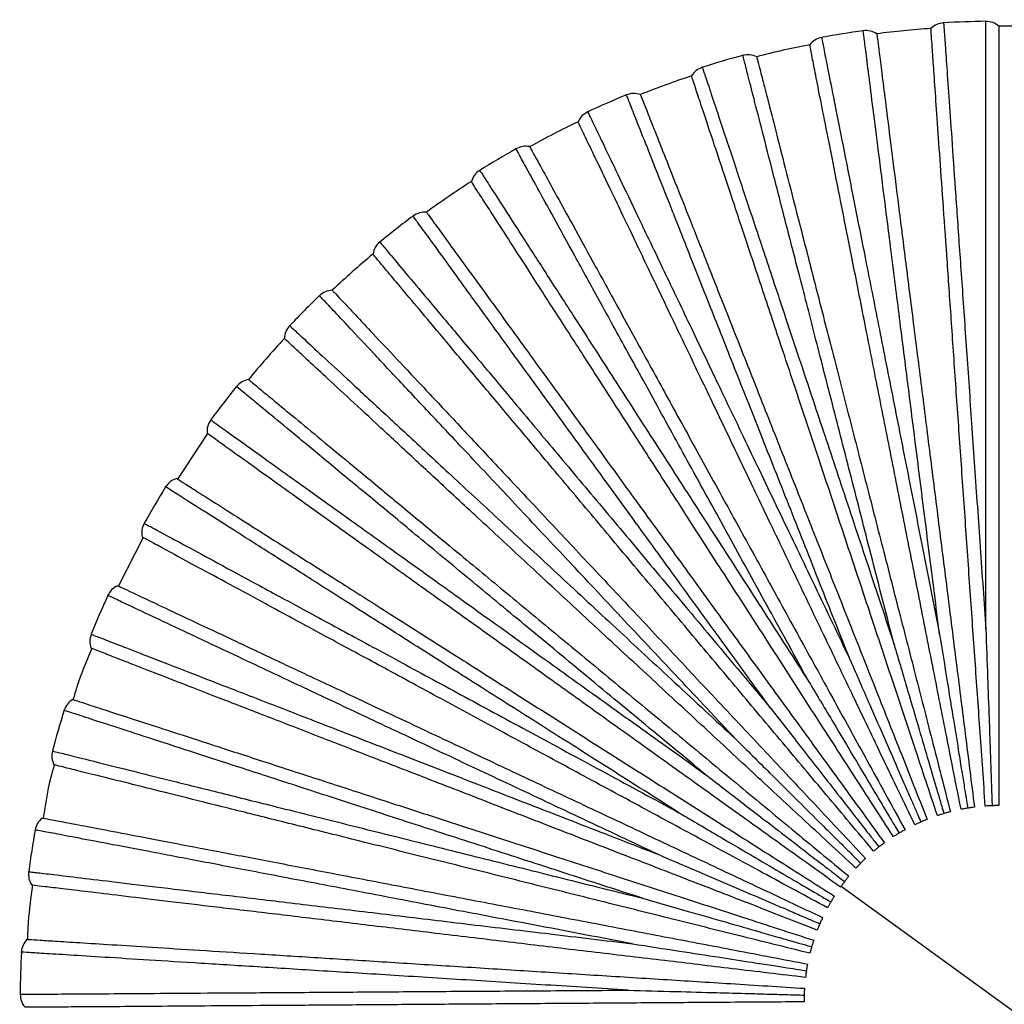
# Paper-space layout '_Frontal' of a CAD drawing. Header units: millimetres. Extents: x -208 to 209, y -225 to 657.
# Tile 11 of 15: x -208 to -107, y 62 to 163. Entities that reach past the tile are written whole.
import ezdxf

# ---------------------------------------------------------------- set-up
doc = ezdxf.new("R2010")
doc.units = ezdxf.units.MM

psp = doc.layouts.new('_Frontal')

# ---------------------------------------------------------------- linework, layer by layer
at = {"color": 7, "linetype": 'Continuous', "lineweight": 25}
for p, q in [((-188.62, 120.35), (-191.67, 115.67)), ((-195.22, 109.67), (-197.76, 104.7)), ((-123.52, 73.91), (-91.16, 50.4))]:
    psp.add_line(p, q, dxfattribs=at)
for radius, start, end in [(100, 93.9993, 97.2004), (100.5, 90.7634, 93.237), (100, 86.7995, 90.0002), (100.5, 97.9637, 100.4369), (100, 101.1992, 104.4006), (100.5, 105.1639, 107.6367), (100, 108.3993, 111.6007), (100.5, 112.3641, 114.8363), (100, 115.5994, 118.8008), (100.5, 119.5643, 122.0361), (100, 122.7996, 126.0007), (100.5, 126.7644, 129.2358), (100, 129.9998, 133.2005), (100.5, 133.9644, 136.4356), (100, 137.2, 140.4001), (100.5, 141.1643, 143.6356), (100.5, 148.364, 150.8357), (100.5, 155.5638, 158.0358), (100.5, 162.7634, 165.236), (100.5, 169.9632, 172.4363), (100.5, 177.163, 179.6365)]:
    psp.add_arc((-107.34, 62.16), radius, start, end, dxfattribs=at)
for points, knots in [([(-108.67, 100.22), (-108.67, 103.06), (-108.68, 108.73), (-108.68, 116.95), (-108.68, 124.8), (-108.68, 132.15), (-108.68, 138.9), (-108.68, 144.96), (-108.68, 150.24), (-108.68, 154.68), (-108.68, 158.18), (-108.68, 160.76), (-108.68, 162.22), (-108.68, 162.82), (-108.68, 162.65), (-108.68, 162.65)], [0, 0, 0, 0, 0.0830931, 0.1661075, 0.249783, 0.3327881, 0.4158953, 0.4995418, 0.5824873, 0.6657176, 0.7492813, 0.8321946, 0.9155823, 0.9995321, 1, 1, 1, 1]), ([(-113.43, 99.75), (-113.79, 102.57), (-114.5, 108.2), (-115.53, 116.35), (-116.52, 124.14), (-117.44, 131.43), (-118.29, 138.13), (-119.05, 144.14), (-119.71, 149.38), (-120.27, 153.78), (-120.71, 157.26), (-121.03, 159.82), (-121.21, 161.26), (-121.29, 161.86), (-121.27, 161.69), (-121.27, 161.68)], [0, 0, 0, 0, 0.083093, 0.166108, 0.249783, 0.332788, 0.415895, 0.499542, 0.582487, 0.665718, 0.749281, 0.832195, 0.915582, 0.999532, 1, 1, 1, 1]), ([(-108.74, 82.11), (-108.91, 84.63), (-109.25, 89.46), (-109.76, 96.7), (-110.26, 103.81), (-110.76, 111), (-111.26, 118.15), (-111.75, 125.11), (-112.21, 131.77), (-112.64, 137.97), (-113.04, 143.61), (-113.39, 148.57), (-113.68, 152.79), (-113.92, 156.22), (-114.1, 158.83), (-114.23, 160.63), (-114.31, 161.72), (-114.31, 161.85), (-114.32, 161.91)], [0, 0, 0, 0, 0.0624561, 0.1198284, 0.1792427, 0.2405016, 0.3033566, 0.3675111, 0.4326265, 0.4983314, 0.5642338, 0.6299342, 0.6950407, 0.7591822, 0.8220206, 0.8832598, 0.9426519, 1, 1, 1, 1]), ([(-113.02, 162.49), (-113.01, 162.4), (-113, 162.2), (-112.88, 160.6), (-112.71, 158.07), (-112.46, 154.56), (-112.15, 150.15), (-111.79, 144.88), (-111.36, 138.84), (-110.89, 132.11), (-110.38, 124.78), (-109.84, 116.95), (-109.27, 108.75), (-108.87, 103.06), (-108.67, 100.22)], [0, 0, 0, 0, 0.0834447, 0.1670064, 0.2507083, 0.3336692, 0.4168604, 0.5004543, 0.5833742, 0.6667087, 0.7501813, 0.8330888, 0.9165781, 1, 1, 1, 1]), ([(-107.34, 162.16), (-107.34, 162.09), (-107.34, 161.96), (-107.34, 160.87), (-107.34, 159.07), (-107.34, 156.45), (-107.34, 153.02), (-107.34, 148.78), (-107.34, 143.81), (-107.34, 138.16), (-107.34, 131.94), (-107.34, 125.27), (-107.34, 118.29), (-107.34, 111.12), (-107.34, 103.92), (-107.34, 96.78), (-107.34, 89.53), (-107.34, 84.68), (-107.34, 82.16)], [0, 0, 0, 0, 0.057348, 0.11674, 0.177979, 0.240818, 0.304959, 0.370066, 0.435766, 0.501669, 0.567374, 0.632489, 0.696643, 0.759498, 0.820757, 0.880172, 0.937544, 1, 1, 1, 1]), ([(-125.55, 160.99), (-125.53, 160.9), (-125.49, 160.7), (-125.18, 159.13), (-124.69, 156.64), (-124, 153.19), (-123.14, 148.85), (-122.12, 143.67), (-120.94, 137.73), (-119.63, 131.11), (-118.21, 123.9), (-116.68, 116.2), (-115.09, 108.14), (-113.98, 102.55), (-113.43, 99.75)], [0, 0, 0, 0, 0.083445, 0.167006, 0.250708, 0.333669, 0.41686, 0.500454, 0.583374, 0.666709, 0.750181, 0.833089, 0.916578, 1, 1, 1, 1]), ([(-119.88, 161.37), (-119.87, 161.3), (-119.85, 161.17), (-119.72, 160.1), (-119.49, 158.31), (-119.16, 155.7), (-118.73, 152.3), (-118.2, 148.1), (-117.58, 143.16), (-116.87, 137.56), (-116.09, 131.39), (-115.25, 124.77), (-114.38, 117.84), (-113.48, 110.74), (-112.58, 103.59), (-111.68, 96.51), (-110.77, 89.31), (-110.17, 84.51), (-109.85, 82)], [0, 0, 0, 0, 0.057348, 0.11674, 0.177979, 0.240818, 0.304959, 0.370066, 0.435766, 0.501669, 0.567374, 0.632489, 0.696643, 0.759498, 0.820757, 0.880172, 0.937544, 1, 1, 1, 1]), ([(-111.23, 81.78), (-111.72, 84.25), (-112.66, 89.01), (-114.07, 96.12), (-115.45, 103.12), (-116.85, 110.19), (-118.25, 117.22), (-119.6, 124.07), (-120.9, 130.61), (-122.1, 136.71), (-123.2, 142.25), (-124.17, 147.13), (-124.99, 151.28), (-125.66, 154.65), (-126.17, 157.22), (-126.52, 158.99), (-126.73, 160.06), (-126.75, 160.19), (-126.77, 160.25)], [0, 0, 0, 0, 0.062456, 0.119828, 0.179243, 0.240502, 0.303357, 0.367511, 0.432626, 0.498331, 0.564234, 0.629934, 0.695041, 0.759182, 0.822021, 0.88326, 0.942652, 1, 1, 1, 1]), ([(-118.1, 98.69), (-118.8, 101.44), (-120.22, 106.94), (-122.26, 114.9), (-124.21, 122.5), (-126.04, 129.62), (-127.72, 136.16), (-129.23, 142.03), (-130.55, 147.14), (-131.65, 151.44), (-132.52, 154.83), (-133.16, 157.33), (-133.52, 158.74), (-133.67, 159.32), (-133.63, 159.16), (-133.63, 159.16)], [0, 0, 0, 0, 0.083093, 0.166108, 0.249783, 0.332788, 0.415895, 0.499542, 0.582487, 0.665718, 0.749281, 0.832195, 0.915582, 0.999532, 1, 1, 1, 1]), ([(-132.21, 159.02), (-132.2, 158.95), (-132.16, 158.83), (-131.89, 157.77), (-131.44, 156.03), (-130.79, 153.49), (-129.94, 150.16), (-128.89, 146.06), (-127.65, 141.24), (-126.24, 135.77), (-124.7, 129.74), (-123.04, 123.29), (-121.3, 116.52), (-119.52, 109.59), (-117.73, 102.6), (-115.95, 95.69), (-114.15, 88.67), (-112.94, 83.97), (-112.32, 81.53)], [0, 0, 0, 0, 0.057348, 0.11674, 0.177979, 0.240818, 0.304959, 0.370066, 0.435766, 0.501669, 0.567374, 0.632489, 0.696643, 0.759498, 0.820757, 0.880172, 0.937544, 1, 1, 1, 1]), ([(-137.79, 157.93), (-137.76, 157.84), (-137.7, 157.65), (-137.19, 156.13), (-136.39, 153.72), (-135.28, 150.38), (-133.89, 146.19), (-132.22, 141.18), (-130.31, 135.43), (-128.18, 129.03), (-125.86, 122.06), (-123.38, 114.61), (-120.79, 106.81), (-118.99, 101.4), (-118.1, 98.69)], [0, 0, 0, 0, 0.083445, 0.167006, 0.250708, 0.333669, 0.41686, 0.500454, 0.583374, 0.666709, 0.750181, 0.833089, 0.916578, 1, 1, 1, 1]), ([(-113.66, 81.13), (-114.45, 83.53), (-115.98, 88.13), (-118.27, 95.01), (-120.52, 101.78), (-122.8, 108.62), (-125.06, 115.42), (-127.26, 122.04), (-129.37, 128.37), (-131.33, 134.27), (-133.12, 139.63), (-134.69, 144.36), (-136.02, 148.37), (-137.11, 151.63), (-137.93, 154.12), (-138.5, 155.83), (-138.85, 156.86), (-138.89, 156.98), (-138.91, 157.04)], [0, 0, 0, 0, 0.0624561, 0.1198284, 0.1792427, 0.2405016, 0.3033566, 0.3675111, 0.4326265, 0.4983314, 0.5642338, 0.6299342, 0.6950407, 0.7591822, 0.8220206, 0.8832598, 0.9426519, 1, 1, 1, 1]), ([(-122.59, 97.06), (-123.64, 99.7), (-125.73, 104.97), (-128.75, 112.61), (-131.64, 119.91), (-134.35, 126.74), (-136.84, 133.02), (-139.07, 138.65), (-141.01, 143.56), (-142.65, 147.69), (-143.94, 150.95), (-144.89, 153.34), (-145.42, 154.7), (-145.65, 155.26), (-145.58, 155.1), (-145.58, 155.1)], [0, 0, 0, 0, 0.083093, 0.166108, 0.249783, 0.332788, 0.415895, 0.499542, 0.582487, 0.665718, 0.749281, 0.832195, 0.915582, 0.999532, 1, 1, 1, 1]), ([(-144.16, 155.13), (-144.13, 155.07), (-144.08, 154.95), (-143.68, 153.94), (-143.02, 152.26), (-142.05, 149.83), (-140.79, 146.63), (-139.23, 142.7), (-137.4, 138.07), (-135.32, 132.82), (-133.03, 127.04), (-130.58, 120.84), (-128.01, 114.34), (-125.37, 107.69), (-122.72, 100.98), (-120.09, 94.35), (-117.42, 87.61), (-115.64, 83.1), (-114.71, 80.75)], [0, 0, 0, 0, 0.057348, 0.11674, 0.177979, 0.240818, 0.304959, 0.370066, 0.435766, 0.501669, 0.567374, 0.632489, 0.696643, 0.759498, 0.820757, 0.880172, 0.937544, 1, 1, 1, 1]), ([(-149.55, 153.36), (-149.51, 153.27), (-149.43, 153.09), (-148.73, 151.64), (-147.64, 149.36), (-146.12, 146.19), (-144.21, 142.2), (-141.93, 137.44), (-139.31, 131.97), (-136.4, 125.89), (-133.22, 119.26), (-129.83, 112.18), (-126.28, 104.77), (-123.82, 99.63), (-122.59, 97.06)], [0, 0, 0, 0, 0.083445, 0.167006, 0.250708, 0.333669, 0.41686, 0.500454, 0.583374, 0.666709, 0.750181, 0.833089, 0.916578, 1, 1, 1, 1]), ([(-115.98, 80.19), (-117.08, 82.47), (-119.17, 86.84), (-122.3, 93.38), (-125.39, 99.82), (-128.5, 106.32), (-131.6, 112.78), (-134.61, 119.07), (-137.49, 125.09), (-140.18, 130.69), (-142.62, 135.79), (-144.77, 140.28), (-146.6, 144.1), (-148.08, 147.19), (-149.22, 149.56), (-150, 151.18), (-150.47, 152.16), (-150.52, 152.28), (-150.55, 152.34)], [0, 0, 0, 0, 0.0624561, 0.1198284, 0.1792427, 0.2405016, 0.3033566, 0.3675111, 0.4326265, 0.4983314, 0.5642338, 0.6299342, 0.6950407, 0.7591822, 0.8220206, 0.8832598, 0.9426519, 1, 1, 1, 1]), ([(-126.85, 94.87), (-128.21, 97.36), (-130.95, 102.33), (-134.91, 109.53), (-138.69, 116.41), (-142.23, 122.85), (-145.49, 128.76), (-148.41, 134.07), (-150.95, 138.7), (-153.09, 142.59), (-154.78, 145.66), (-156.02, 147.92), (-156.72, 149.19), (-157.01, 149.72), (-156.93, 149.57), (-156.93, 149.57)], [0, 0, 0, 0, 0.0830931, 0.1661075, 0.249783, 0.3327881, 0.4158953, 0.4995418, 0.5824873, 0.6657176, 0.7492813, 0.8321946, 0.9155823, 0.9995321, 1, 1, 1, 1]), ([(-155.52, 149.79), (-155.49, 149.73), (-155.42, 149.62), (-154.9, 148.66), (-154.03, 147.08), (-152.77, 144.78), (-151.11, 141.78), (-149.08, 138.07), (-146.68, 133.71), (-143.96, 128.75), (-140.96, 123.3), (-137.75, 117.46), (-134.38, 111.34), (-130.93, 105.07), (-127.46, 98.75), (-124.02, 92.5), (-120.53, 86.14), (-118.19, 81.9), (-116.98, 79.68)], [0, 0, 0, 0, 0.057348, 0.11674, 0.177979, 0.240818, 0.304959, 0.370066, 0.435766, 0.501669, 0.567374, 0.632489, 0.696643, 0.759498, 0.820757, 0.880172, 0.937544, 1, 1, 1, 1]), ([(-160.65, 147.35), (-160.6, 147.27), (-160.49, 147.1), (-159.62, 145.75), (-158.25, 143.62), (-156.34, 140.66), (-153.95, 136.95), (-151.09, 132.51), (-147.81, 127.42), (-144.15, 121.74), (-140.18, 115.57), (-135.92, 108.97), (-131.47, 102.06), (-128.39, 97.27), (-126.85, 94.87)], [0, 0, 0, 0, 0.083445, 0.167006, 0.250708, 0.333669, 0.41686, 0.500454, 0.583374, 0.666709, 0.750181, 0.833089, 0.916578, 1, 1, 1, 1]), ([(-118.18, 78.97), (-119.55, 81.09), (-122.17, 85.16), (-126.1, 91.26), (-129.96, 97.26), (-133.87, 103.32), (-137.75, 109.34), (-141.53, 115.21), (-145.14, 120.81), (-148.51, 126.04), (-151.57, 130.79), (-154.27, 134.97), (-156.56, 138.53), (-158.42, 141.41), (-159.84, 143.62), (-160.82, 145.14), (-161.41, 146.05), (-161.48, 146.16), (-161.51, 146.21)], [0, 0, 0, 0, 0.062456, 0.119828, 0.179243, 0.240502, 0.303357, 0.367511, 0.432626, 0.498331, 0.564234, 0.629934, 0.695041, 0.759182, 0.822021, 0.88326, 0.942652, 1, 1, 1, 1]), ([(-130.79, 92.17), (-132.46, 94.46), (-135.8, 99.05), (-140.63, 105.7), (-145.24, 112.05), (-149.56, 117.99), (-153.53, 123.46), (-157.1, 128.36), (-160.2, 132.63), (-162.81, 136.22), (-164.87, 139.06), (-166.38, 141.14), (-167.24, 142.32), (-167.6, 142.81), (-167.49, 142.67), (-167.49, 142.67)], [0, 0, 0, 0, 0.083093, 0.166108, 0.249783, 0.332788, 0.415895, 0.499542, 0.582487, 0.665718, 0.749281, 0.832195, 0.915582, 0.999532, 1, 1, 1, 1]), ([(-166.12, 143.06), (-166.08, 143.01), (-166.01, 142.9), (-165.37, 142.02), (-164.31, 140.56), (-162.77, 138.44), (-160.75, 135.66), (-158.26, 132.24), (-155.33, 128.21), (-152.01, 123.64), (-148.36, 118.61), (-144.44, 113.21), (-140.33, 107.57), (-136.13, 101.77), (-131.89, 95.94), (-127.69, 90.17), (-123.43, 84.3), (-120.58, 80.38), (-119.1, 78.34)], [0, 0, 0, 0, 0.057348, 0.11674, 0.177979, 0.240818, 0.304959, 0.370066, 0.435766, 0.501669, 0.567374, 0.632489, 0.696643, 0.759498, 0.820757, 0.880172, 0.937544, 1, 1, 1, 1]), ([(-170.91, 140), (-170.85, 139.92), (-170.72, 139.77), (-169.69, 138.54), (-168.06, 136.6), (-165.8, 133.9), (-162.96, 130.52), (-159.56, 126.47), (-155.67, 121.83), (-151.33, 116.66), (-146.61, 111.03), (-141.57, 105.02), (-136.28, 98.72), (-132.62, 94.35), (-130.79, 92.17)], [0, 0, 0, 0, 0.083445, 0.167006, 0.250708, 0.333669, 0.41686, 0.500454, 0.583374, 0.666709, 0.750181, 0.833089, 0.916578, 1, 1, 1, 1]), ([(-120.2, 77.48), (-121.82, 79.41), (-124.94, 83.12), (-129.6, 88.68), (-134.19, 94.15), (-138.82, 99.67), (-143.42, 105.15), (-147.91, 110.5), (-152.2, 115.61), (-156.19, 120.37), (-159.83, 124.7), (-163.03, 128.52), (-165.75, 131.76), (-167.95, 134.39), (-169.64, 136.4), (-170.8, 137.78), (-171.5, 138.61), (-171.58, 138.71), (-171.62, 138.76)], [0, 0, 0, 0, 0.062456, 0.119828, 0.179243, 0.240502, 0.303357, 0.367511, 0.432626, 0.498331, 0.564234, 0.629934, 0.695041, 0.759182, 0.822021, 0.88326, 0.942652, 1, 1, 1, 1]), ([(-134.37, 88.99), (-136.31, 91.06), (-140.2, 95.2), (-145.83, 101.19), (-151.2, 106.91), (-156.23, 112.26), (-160.85, 117.19), (-165, 121.6), (-168.62, 125.45), (-171.65, 128.68), (-174.05, 131.24), (-175.82, 133.12), (-176.81, 134.18), (-177.23, 134.62), (-177.11, 134.49), (-177.11, 134.49)], [0, 0, 0, 0, 0.083093, 0.166108, 0.249783, 0.332788, 0.415895, 0.499542, 0.582487, 0.665718, 0.749281, 0.832195, 0.915582, 0.999532, 1, 1, 1, 1]), ([(-175.8, 135.05), (-175.75, 135.01), (-175.66, 134.91), (-174.92, 134.12), (-173.68, 132.8), (-171.89, 130.89), (-169.54, 128.39), (-166.64, 125.31), (-163.24, 121.68), (-159.37, 117.56), (-155.11, 113.02), (-150.55, 108.16), (-145.77, 103.07), (-140.86, 97.85), (-135.93, 92.6), (-131.04, 87.4), (-126.08, 82.11), (-122.76, 78.58), (-121.03, 76.74)], [0, 0, 0, 0, 0.057348, 0.11674, 0.177979, 0.240818, 0.304959, 0.370066, 0.435766, 0.501669, 0.567374, 0.632489, 0.696643, 0.759498, 0.820757, 0.880172, 0.937544, 1, 1, 1, 1]), ([(-180.16, 131.42), (-180.09, 131.35), (-179.95, 131.22), (-178.77, 130.12), (-176.91, 128.4), (-174.33, 126.01), (-171.08, 123.01), (-167.21, 119.42), (-162.77, 115.3), (-157.82, 110.72), (-152.43, 105.73), (-146.67, 100.39), (-140.64, 94.8), (-136.46, 90.93), (-134.37, 88.99)], [0, 0, 0, 0, 0.0834447, 0.1670064, 0.2507083, 0.3336692, 0.4168604, 0.5004543, 0.5833742, 0.6667087, 0.7501813, 0.8330888, 0.9165781, 1, 1, 1, 1]), ([(-122.02, 75.75), (-123.87, 77.46), (-127.43, 80.75), (-132.75, 85.68), (-137.98, 90.53), (-143.27, 95.43), (-148.53, 100.29), (-153.65, 105.04), (-158.54, 109.57), (-163.11, 113.79), (-167.25, 117.63), (-170.9, 121.02), (-174.01, 123.89), (-176.53, 126.22), (-178.45, 128), (-179.77, 129.23), (-180.57, 129.97), (-180.67, 130.06), (-180.72, 130.1)], [0, 0, 0, 0, 0.062456, 0.119828, 0.179243, 0.240502, 0.303357, 0.367511, 0.432626, 0.498331, 0.564234, 0.629934, 0.695041, 0.759182, 0.822021, 0.88326, 0.942652, 1, 1, 1, 1]), ([(-184.39, 125.9), (-184.34, 125.86), (-184.24, 125.77), (-183.41, 125.08), (-182.02, 123.93), (-180, 122.26), (-177.35, 120.07), (-174.09, 117.38), (-170.25, 114.2), (-165.9, 110.6), (-161.11, 106.64), (-155.97, 102.39), (-150.59, 97.93), (-145.07, 93.37), (-139.52, 88.78), (-134.02, 84.23), (-128.43, 79.6), (-124.7, 76.52), (-122.75, 74.91)], [0, 0, 0, 0, 0.057348, 0.11674, 0.177979, 0.240818, 0.304959, 0.370066, 0.435766, 0.501669, 0.567374, 0.632489, 0.696643, 0.759498, 0.820757, 0.880172, 0.937544, 1, 1, 1, 1]), ([(-137.52, 85.4), (-139.71, 87.2), (-144.08, 90.82), (-150.41, 96.06), (-156.46, 101.06), (-162.12, 105.74), (-167.33, 110.05), (-172, 113.91), (-176.07, 117.27), (-179.48, 120.1), (-182.19, 122.33), (-184.17, 123.98), (-185.29, 124.9), (-185.76, 125.29), (-185.63, 125.18), (-185.62, 125.18)], [0, 0, 0, 0, 0.083093, 0.166108, 0.249783, 0.332788, 0.415895, 0.499542, 0.582487, 0.665718, 0.749281, 0.832195, 0.915582, 0.999532, 1, 1, 1, 1]), ([(-188.27, 121.74), (-188.19, 121.69), (-188.03, 121.57), (-186.72, 120.64), (-184.66, 119.16), (-181.8, 117.11), (-178.21, 114.54), (-173.92, 111.47), (-168.99, 107.94), (-163.5, 104.01), (-157.53, 99.73), (-151.15, 95.16), (-144.47, 90.37), (-139.83, 87.05), (-137.52, 85.4)], [0, 0, 0, 0, 0.0834447, 0.1670064, 0.2507083, 0.3336692, 0.4168604, 0.5004543, 0.5833742, 0.6667087, 0.7501813, 0.8330888, 0.9165781, 1, 1, 1, 1]), ([(-123.61, 73.8), (-125.66, 75.27), (-129.6, 78.09), (-135.5, 82.31), (-141.3, 86.47), (-147.16, 90.66), (-152.98, 94.83), (-158.66, 98.9), (-164.08, 102.78), (-169.14, 106.4), (-173.73, 109.69), (-177.78, 112.58), (-181.22, 115.05), (-184.01, 117.05), (-186.14, 118.57), (-187.61, 119.62), (-188.49, 120.26), (-188.6, 120.33), (-188.65, 120.37)], [0, 0, 0, 0, 0.0624561, 0.1198284, 0.1792427, 0.2405016, 0.3033566, 0.3675111, 0.4326265, 0.4983314, 0.5642338, 0.6299342, 0.6950407, 0.7591822, 0.8220206, 0.8832598, 0.9426519, 1, 1, 1, 1]), ([(-191.78, 115.74), (-191.72, 115.71), (-191.61, 115.63), (-190.69, 115.05), (-189.17, 114.09), (-186.96, 112.68), (-184.06, 110.84), (-180.49, 108.57), (-176.28, 105.91), (-171.51, 102.88), (-166.26, 99.55), (-160.63, 95.97), (-154.73, 92.23), (-148.69, 88.39), (-142.6, 84.53), (-136.58, 80.71), (-130.45, 76.82), (-126.36, 74.23), (-124.23, 72.87)], [0, 0, 0, 0, 0.0573481, 0.1167402, 0.1779794, 0.2408178, 0.3049593, 0.3700658, 0.4357662, 0.5016686, 0.5673735, 0.6324889, 0.6966434, 0.7594984, 0.8207573, 0.8801716, 0.9375439, 1, 1, 1, 1]), ([(-140.19, 81.43), (-142.59, 82.95), (-147.38, 85.99), (-154.32, 90.39), (-160.95, 94.59), (-167.15, 98.53), (-172.86, 102.15), (-177.97, 105.4), (-182.43, 108.23), (-186.18, 110.6), (-189.14, 112.48), (-191.31, 113.86), (-192.54, 114.64), (-193.05, 114.96), (-192.91, 114.87), (-192.91, 114.87)], [0, 0, 0, 0, 0.0830931, 0.1661075, 0.249783, 0.3327881, 0.4158953, 0.4995418, 0.5824873, 0.6657176, 0.7492813, 0.8321946, 0.9155823, 0.9995321, 1, 1, 1, 1]), ([(-195.1, 111.13), (-195.01, 111.08), (-194.84, 110.99), (-193.43, 110.23), (-191.2, 109.02), (-188.1, 107.35), (-184.21, 105.24), (-179.57, 102.73), (-174.24, 99.85), (-168.31, 96.64), (-161.84, 93.14), (-154.94, 89.41), (-147.71, 85.5), (-142.7, 82.79), (-140.19, 81.43)], [0, 0, 0, 0, 0.083445, 0.167006, 0.250708, 0.333669, 0.41686, 0.500454, 0.583374, 0.666709, 0.750181, 0.833089, 0.916578, 1, 1, 1, 1]), ([(-124.94, 71.67), (-127.16, 72.87), (-131.42, 75.18), (-137.8, 78.63), (-144.08, 82.02), (-150.42, 85.45), (-156.72, 88.85), (-162.86, 92.17), (-168.72, 95.35), (-174.19, 98.3), (-179.17, 100.99), (-183.54, 103.36), (-187.27, 105.37), (-190.29, 107), (-192.59, 108.25), (-194.18, 109.11), (-195.14, 109.63), (-195.25, 109.69), (-195.31, 109.72)], [0, 0, 0, 0, 0.062456, 0.119828, 0.179243, 0.240502, 0.303357, 0.367511, 0.432626, 0.498331, 0.564234, 0.629934, 0.695041, 0.759182, 0.822021, 0.88326, 0.942652, 1, 1, 1, 1]), ([(-197.83, 104.73), (-197.77, 104.71), (-197.65, 104.65), (-196.67, 104.19), (-195.03, 103.42), (-192.66, 102.3), (-189.55, 100.84), (-185.73, 99.04), (-181.22, 96.92), (-176.11, 94.52), (-170.48, 91.87), (-164.45, 89.03), (-158.13, 86.06), (-151.65, 83.01), (-145.13, 79.94), (-138.67, 76.9), (-132.11, 73.81), (-127.72, 71.75), (-125.44, 70.67)], [0, 0, 0, 0, 0.057348, 0.11674, 0.177979, 0.240818, 0.304959, 0.370066, 0.435766, 0.501669, 0.567374, 0.632489, 0.696643, 0.759498, 0.820757, 0.880172, 0.937544, 1, 1, 1, 1]), ([(-142.35, 77.16), (-144.92, 78.37), (-150.05, 80.78), (-157.49, 84.28), (-164.59, 87.62), (-171.24, 90.75), (-177.35, 93.62), (-182.84, 96.2), (-187.62, 98.45), (-191.63, 100.34), (-194.8, 101.83), (-197.13, 102.93), (-198.45, 103.55), (-199, 103.81), (-198.84, 103.73), (-198.84, 103.73)], [0, 0, 0, 0, 0.0830931, 0.1661075, 0.249783, 0.3327881, 0.4158953, 0.4995418, 0.5824873, 0.6657176, 0.7492813, 0.8321946, 0.9155823, 0.9995321, 1, 1, 1, 1]), ([(-108.67, 100.22), (-108.62, 98.59), (-108.51, 95.57), (-108.36, 91.41), (-108.25, 88.22), (-108.17, 85.88), (-108.11, 84.27), (-108.07, 83.07), (-108.05, 82.41), (-108.04, 82.14)], [0, 0, 0, 0, 0.272344, 0.503116, 0.689511, 0.801165, 0.890131, 0.956409, 1, 1, 1, 1]), ([(-200.55, 99.74), (-200.45, 99.71), (-200.27, 99.64), (-198.77, 99.06), (-196.41, 98.14), (-193.13, 96.87), (-189.01, 95.27), (-184.09, 93.36), (-178.44, 91.17), (-172.15, 88.73), (-165.3, 86.07), (-157.98, 83.23), (-150.32, 80.26), (-145.01, 78.19), (-142.35, 77.16)], [0, 0, 0, 0, 0.083445, 0.167006, 0.250708, 0.333669, 0.41686, 0.500454, 0.583374, 0.666709, 0.750181, 0.833089, 0.916578, 1, 1, 1, 1]), ([(-113.43, 99.75), (-113.17, 98.14), (-112.69, 95.16), (-112.02, 91.05), (-111.51, 87.9), (-111.14, 85.59), (-110.88, 84), (-110.69, 82.81), (-110.58, 82.16), (-110.54, 81.9)], [0, 0, 0, 0, 0.272344, 0.503117, 0.689512, 0.801166, 0.890131, 0.95641, 1, 1, 1, 1]), ([(-200.47, 98.28), (-201.03, 96.99), (-201.78, 95.28), (-202.28, 93.48), (-202.4, 93.04)], [0, 0, 0, 0, 0.754735, 1, 1, 1, 1]), ([(-125.99, 69.39), (-128.34, 70.3), (-132.86, 72.06), (-139.62, 74.68), (-146.28, 77.26), (-153, 79.86), (-159.67, 82.45), (-166.18, 84.98), (-172.4, 87.39), (-178.2, 89.64), (-183.47, 91.68), (-188.11, 93.48), (-192.05, 95.01), (-195.25, 96.25), (-197.7, 97.2), (-199.38, 97.86), (-200.39, 98.25), (-200.52, 98.3), (-200.58, 98.32)], [0, 0, 0, 0, 0.062456, 0.119828, 0.179243, 0.240502, 0.303357, 0.367511, 0.432626, 0.498331, 0.564234, 0.629934, 0.695041, 0.759182, 0.822021, 0.88326, 0.942652, 1, 1, 1, 1]), ([(-118.1, 98.69), (-117.64, 97.13), (-116.78, 94.23), (-115.61, 90.24), (-114.71, 87.17), (-114.05, 84.93), (-113.59, 83.38), (-113.25, 82.23), (-113.06, 81.6), (-112.99, 81.34)], [0, 0, 0, 0, 0.272344, 0.503117, 0.689512, 0.801166, 0.890132, 0.95641, 1, 1, 1, 1]), ([(-122.59, 97.06), (-121.94, 95.56), (-120.73, 92.8), (-119.06, 88.98), (-117.78, 86.05), (-116.85, 83.91), (-116.2, 82.43), (-115.72, 81.33), (-115.46, 80.73), (-115.35, 80.48)], [0, 0, 0, 0, 0.272344, 0.503116, 0.689511, 0.801165, 0.890131, 0.956409, 1, 1, 1, 1]), ([(-126.85, 94.87), (-126.01, 93.47), (-124.46, 90.88), (-122.33, 87.3), (-120.7, 84.56), (-119.5, 82.55), (-118.67, 81.16), (-118.06, 80.13), (-117.72, 79.56), (-117.58, 79.34)], [0, 0, 0, 0, 0.272344, 0.503116, 0.689512, 0.801165, 0.890131, 0.956409, 1, 1, 1, 1]), ([(-202.45, 93.06), (-202.39, 93.04), (-202.26, 93), (-201.23, 92.66), (-199.51, 92.1), (-197.02, 91.29), (-193.75, 90.23), (-189.73, 88.93), (-185, 87.39), (-179.62, 85.64), (-173.71, 83.72), (-167.36, 81.66), (-160.72, 79.5), (-153.91, 77.29), (-147.06, 75.06), (-140.27, 72.86), (-133.37, 70.62), (-128.77, 69.12), (-126.36, 68.34)], [0, 0, 0, 0, 0.0573481, 0.1167402, 0.1779794, 0.2408178, 0.3049593, 0.3700658, 0.4357662, 0.5016686, 0.5673735, 0.6324889, 0.6966434, 0.7594984, 0.8207573, 0.8801716, 0.9375439, 1, 1, 1, 1]), ([(-130.79, 92.17), (-129.79, 90.88), (-127.93, 88.51), (-125.36, 85.22), (-123.4, 82.71), (-121.96, 80.86), (-120.97, 79.59), (-120.23, 78.65), (-119.82, 78.12), (-119.66, 77.92)], [0, 0, 0, 0, 0.272344, 0.503117, 0.689512, 0.801165, 0.890131, 0.95641, 1, 1, 1, 1]), ([(-143.95, 72.66), (-146.65, 73.53), (-152.05, 75.28), (-159.87, 77.82), (-167.33, 80.24), (-174.32, 82.51), (-180.75, 84.6), (-186.51, 86.47), (-191.53, 88.1), (-195.75, 89.47), (-199.08, 90.56), (-201.53, 91.35), (-202.92, 91.8), (-203.49, 91.99), (-203.33, 91.94), (-203.33, 91.94)], [0, 0, 0, 0, 0.083093, 0.166108, 0.249783, 0.332788, 0.415895, 0.499542, 0.582487, 0.665718, 0.749281, 0.832195, 0.915582, 0.999532, 1, 1, 1, 1]), ([(-134.37, 88.99), (-133.21, 87.84), (-131.07, 85.72), (-128.11, 82.78), (-125.85, 80.53), (-124.19, 78.89), (-123.04, 77.75), (-122.19, 76.9), (-121.72, 76.44), (-121.53, 76.25)], [0, 0, 0, 0, 0.272344, 0.503116, 0.689511, 0.801165, 0.890131, 0.956409, 1, 1, 1, 1]), ([(-204.52, 87.77), (-204.43, 87.74), (-204.24, 87.7), (-202.68, 87.31), (-200.22, 86.69), (-196.81, 85.84), (-192.51, 84.77), (-187.39, 83.5), (-181.51, 82.03), (-174.97, 80.4), (-167.84, 78.62), (-160.22, 76.72), (-152.25, 74.73), (-146.72, 73.35), (-143.95, 72.66)], [0, 0, 0, 0, 0.083445, 0.167006, 0.250708, 0.333669, 0.41686, 0.500454, 0.583374, 0.666709, 0.750181, 0.833089, 0.916578, 1, 1, 1, 1]), ([(-204.35, 86.34), (-204.4, 86.15), (-204.93, 84.37), (-205.23, 82.53), (-205.49, 80.88)], [0, 0, 0, 0, 0.105164, 1, 1, 1, 1]), ([(-126.75, 67), (-129.2, 67.61), (-133.9, 68.78), (-140.94, 70.53), (-147.86, 72.26), (-154.86, 74), (-161.8, 75.74), (-168.58, 77.42), (-175.05, 79.04), (-181.08, 80.54), (-186.57, 81.91), (-191.4, 83.11), (-195.5, 84.14), (-198.83, 84.97), (-201.38, 85.6), (-203.13, 86.04), (-204.18, 86.3), (-204.31, 86.33), (-204.37, 86.35)], [0, 0, 0, 0, 0.062456, 0.119828, 0.179243, 0.240502, 0.303357, 0.367511, 0.432626, 0.498331, 0.564234, 0.629934, 0.695041, 0.759182, 0.822021, 0.88326, 0.942652, 1, 1, 1, 1]), ([(-137.52, 85.4), (-136.23, 84.4), (-133.84, 82.56), (-130.53, 80.02), (-128, 78.07), (-126.15, 76.64), (-124.87, 75.66), (-123.92, 74.93), (-123.4, 74.52), (-123.19, 74.36)], [0, 0, 0, 0, 0.272343, 0.503115, 0.68951, 0.801164, 0.89013, 0.956409, 1, 1, 1, 1]), ([(-110.54, 81.9), (-110.67, 81.88), (-110.92, 81.84), (-111.12, 81.8), (-111.23, 81.78)], [0, 0, 0, 0, 0.49956, 1, 1, 1, 1]), ([(-109.85, 82), (-109.95, 81.99), (-110.17, 81.96), (-110.42, 81.92), (-110.54, 81.9)], [0, 0, 0, 0, 0.499434, 1, 1, 1, 1]), ([(-108.04, 82.14), (-108.17, 82.14), (-108.42, 82.13), (-108.63, 82.12), (-108.74, 82.11)], [0, 0, 0, 0, 0.49956, 1, 1, 1, 1]), ([(-107.34, 82.16), (-107.45, 82.16), (-107.66, 82.16), (-107.91, 82.15), (-108.04, 82.14)], [0, 0, 0, 0, 0.499434, 1, 1, 1, 1]), ([(-205.57, 80.9), (-205.51, 80.88), (-205.38, 80.86), (-204.31, 80.65), (-202.54, 80.32), (-199.96, 79.83), (-196.59, 79.18), (-192.44, 78.39), (-187.55, 77.46), (-182, 76.4), (-175.89, 75.23), (-169.34, 73.98), (-162.48, 72.67), (-155.44, 71.33), (-148.36, 69.98), (-141.35, 68.64), (-134.23, 67.29), (-129.47, 66.38), (-126.99, 65.9)], [0, 0, 0, 0, 0.057348, 0.11674, 0.177979, 0.240818, 0.304959, 0.370066, 0.435766, 0.501669, 0.567374, 0.632489, 0.696643, 0.759498, 0.820757, 0.880172, 0.937544, 1, 1, 1, 1]), ([(-140.19, 81.43), (-138.79, 80.6), (-136.18, 79.08), (-132.59, 76.97), (-129.84, 75.35), (-127.82, 74.17), (-126.43, 73.35), (-125.39, 72.75), (-124.82, 72.41), (-124.59, 72.28)], [0, 0, 0, 0, 0.272344, 0.503117, 0.689512, 0.801165, 0.890131, 0.95641, 1, 1, 1, 1]), ([(-112.99, 81.34), (-113.11, 81.31), (-113.35, 81.23), (-113.56, 81.17), (-113.66, 81.13)], [0, 0, 0, 0, 0.49956, 1, 1, 1, 1]), ([(-112.32, 81.53), (-112.42, 81.5), (-112.63, 81.45), (-112.87, 81.38), (-112.99, 81.34)], [0, 0, 0, 0, 0.4994343, 1, 1, 1, 1]), ([(-115.35, 80.48), (-115.47, 80.43), (-115.7, 80.33), (-115.89, 80.24), (-115.98, 80.19)], [0, 0, 0, 0, 0.49956, 1, 1, 1, 1]), ([(-114.71, 80.75), (-114.8, 80.71), (-115, 80.63), (-115.23, 80.53), (-115.35, 80.48)], [0, 0, 0, 0, 0.499434, 1, 1, 1, 1]), ([(-144.98, 67.98), (-147.77, 68.51), (-153.34, 69.58), (-161.42, 71.11), (-169.12, 72.58), (-176.34, 73.96), (-182.98, 75.22), (-188.93, 76.36), (-194.12, 77.35), (-198.47, 78.18), (-201.92, 78.83), (-204.45, 79.32), (-205.88, 79.59), (-206.47, 79.7), (-206.3, 79.67), (-206.3, 79.67)], [0, 0, 0, 0, 0.0830931, 0.1661075, 0.249783, 0.3327881, 0.4158953, 0.4995418, 0.5824873, 0.6657176, 0.7492813, 0.8321946, 0.9155823, 0.9995321, 1, 1, 1, 1]), ([(-117.58, 79.34), (-117.69, 79.27), (-117.91, 79.14), (-118.09, 79.03), (-118.18, 78.97)], [0, 0, 0, 0, 0.49956, 1, 1, 1, 1]), ([(-116.98, 79.68), (-117.07, 79.63), (-117.26, 79.53), (-117.47, 79.4), (-117.58, 79.34)], [0, 0, 0, 0, 0.499434, 1, 1, 1, 1]), ([(-119.66, 77.92), (-119.76, 77.84), (-119.95, 77.68), (-120.12, 77.55), (-120.2, 77.48)], [0, 0, 0, 0, 0.49956, 1, 1, 1, 1]), ([(-119.1, 78.34), (-119.18, 78.27), (-119.36, 78.15), (-119.56, 77.99), (-119.66, 77.92)], [0, 0, 0, 0, 0.499434, 1, 1, 1, 1]), ([(-142.35, 77.16), (-140.85, 76.52), (-138.08, 75.33), (-134.25, 73.69), (-131.31, 72.43), (-129.16, 71.51), (-127.68, 70.87), (-126.58, 70.4), (-125.97, 70.14), (-125.73, 70.04)], [0, 0, 0, 0, 0.272344, 0.503116, 0.689511, 0.801165, 0.890131, 0.956409, 1, 1, 1, 1]), ([(-121.53, 76.25), (-121.62, 76.16), (-121.8, 75.98), (-121.95, 75.82), (-122.02, 75.75)], [0, 0, 0, 0, 0.49956, 1, 1, 1, 1]), ([(-121.03, 76.74), (-121.11, 76.66), (-121.27, 76.52), (-121.44, 76.34), (-121.53, 76.25)], [0, 0, 0, 0, 0.499434, 1, 1, 1, 1]), ([(-206.97, 75.39), (-206.87, 75.37), (-206.67, 75.35), (-205.08, 75.16), (-202.56, 74.86), (-199.07, 74.44), (-194.68, 73.92), (-189.44, 73.29), (-183.42, 72.58), (-176.72, 71.78), (-169.42, 70.91), (-161.63, 69.97), (-153.47, 69), (-147.81, 68.32), (-144.98, 67.98)], [0, 0, 0, 0, 0.083445, 0.167006, 0.250708, 0.333669, 0.41686, 0.500454, 0.583374, 0.666709, 0.750181, 0.833089, 0.916578, 1, 1, 1, 1]), ([(-122.75, 74.91), (-122.82, 74.82), (-122.96, 74.66), (-123.11, 74.46), (-123.19, 74.36)], [0, 0, 0, 0, 0.499434, 1, 1, 1, 1]), ([(-206.57, 73.99), (-206.75, 72.74), (-207.01, 70.9), (-207.08, 69.03), (-207.1, 68.43)], [0, 0, 0, 0, 0.677193, 1, 1, 1, 1]), ([(-127.2, 64.53), (-129.71, 64.82), (-134.52, 65.4), (-141.72, 66.26), (-148.81, 67.1), (-155.97, 67.95), (-163.08, 68.8), (-170.01, 69.63), (-176.63, 70.42), (-182.81, 71.16), (-188.42, 71.82), (-193.36, 72.41), (-197.56, 72.91), (-200.97, 73.32), (-203.57, 73.63), (-205.37, 73.85), (-206.45, 73.97), (-206.58, 73.99), (-206.64, 74)], [0, 0, 0, 0, 0.062456, 0.119828, 0.179243, 0.240502, 0.303357, 0.367511, 0.432626, 0.498331, 0.564234, 0.629934, 0.695041, 0.759182, 0.822021, 0.88326, 0.942652, 1, 1, 1, 1]), ([(-123.19, 74.36), (-123.27, 74.26), (-123.42, 74.06), (-123.54, 73.89), (-123.61, 73.8)], [0, 0, 0, 0, 0.49956, 1, 1, 1, 1]), ([(-124.23, 72.87), (-124.29, 72.78), (-124.4, 72.6), (-124.53, 72.39), (-124.59, 72.28)], [0, 0, 0, 0, 0.499434, 1, 1, 1, 1]), ([(-143.95, 72.66), (-142.38, 72.2), (-139.49, 71.37), (-135.48, 70.23), (-132.41, 69.35), (-130.16, 68.7), (-128.61, 68.26), (-127.46, 67.93), (-126.82, 67.74), (-126.57, 67.67)], [0, 0, 0, 0, 0.272344, 0.503116, 0.689511, 0.801165, 0.890131, 0.956409, 1, 1, 1, 1]), ([(-124.59, 72.28), (-124.66, 72.17), (-124.78, 71.95), (-124.89, 71.76), (-124.94, 71.67)], [0, 0, 0, 0, 0.49956, 1, 1, 1, 1]), ([(-125.73, 70.04), (-125.77, 69.92), (-125.87, 69.69), (-125.95, 69.49), (-125.99, 69.39)], [0, 0, 0, 0, 0.49956, 1, 1, 1, 1]), ([(-125.44, 70.67), (-125.48, 70.58), (-125.57, 70.38), (-125.68, 70.15), (-125.73, 70.04)], [0, 0, 0, 0, 0.499434, 1, 1, 1, 1]), ([(-207.15, 68.44), (-207.08, 68.43), (-206.95, 68.42), (-205.87, 68.36), (-204.07, 68.24), (-201.45, 68.08), (-198.02, 67.86), (-193.8, 67.6), (-188.83, 67.28), (-183.19, 66.93), (-176.98, 66.54), (-170.33, 66.12), (-163.36, 65.68), (-156.21, 65.23), (-149.02, 64.78), (-141.9, 64.33), (-134.66, 63.88), (-129.82, 63.57), (-127.3, 63.41)], [0, 0, 0, 0, 0.057348, 0.11674, 0.177979, 0.240818, 0.304959, 0.370066, 0.435766, 0.501669, 0.567374, 0.632489, 0.696643, 0.759498, 0.820757, 0.880172, 0.937544, 1, 1, 1, 1]), ([(-144.98, 67.98), (-143.37, 67.73), (-140.39, 67.27), (-136.27, 66.63), (-133.11, 66.15), (-130.8, 65.79), (-129.21, 65.54), (-128.02, 65.36), (-127.37, 65.26), (-127.11, 65.22)], [0, 0, 0, 0, 0.272344, 0.503117, 0.689512, 0.801165, 0.890131, 0.95641, 1, 1, 1, 1]), ([(-126.36, 68.34), (-126.4, 68.24), (-126.46, 68.03), (-126.53, 67.79), (-126.57, 67.67)], [0, 0, 0, 0, 0.499434, 1, 1, 1, 1]), ([(-145.41, 63.22), (-148.25, 63.4), (-153.91, 63.75), (-162.11, 64.27), (-169.94, 64.76), (-177.28, 65.22), (-184.02, 65.64), (-190.07, 66.02), (-195.34, 66.35), (-199.76, 66.63), (-203.26, 66.85), (-205.84, 67.01), (-207.29, 67.1), (-207.89, 67.14), (-207.72, 67.13), (-207.72, 67.13)], [0, 0, 0, 0, 0.0830931, 0.1661075, 0.249783, 0.3327881, 0.4158953, 0.4995418, 0.5824873, 0.6657176, 0.7492813, 0.8321946, 0.9155823, 0.9995321, 1, 1, 1, 1]), ([(-126.57, 67.67), (-126.6, 67.55), (-126.67, 67.3), (-126.72, 67.1), (-126.75, 67)], [0, 0, 0, 0, 0.49956, 1, 1, 1, 1]), ([(-126.99, 65.9), (-127.01, 65.8), (-127.05, 65.59), (-127.09, 65.34), (-127.11, 65.22)], [0, 0, 0, 0, 0.499434, 1, 1, 1, 1]), ([(-127.11, 65.22), (-127.13, 65.09), (-127.16, 64.84), (-127.19, 64.63), (-127.2, 64.53)], [0, 0, 0, 0, 0.49956, 1, 1, 1, 1]), ([(-207.84, 62.79), (-207.74, 62.8), (-207.54, 62.8), (-205.94, 62.81), (-203.4, 62.83), (-199.89, 62.85), (-195.46, 62.88), (-190.19, 62.92), (-184.13, 62.96), (-177.38, 63), (-170.03, 63.06), (-162.18, 63.11), (-153.96, 63.16), (-148.26, 63.2), (-145.41, 63.22)], [0, 0, 0, 0, 0.0834447, 0.1670064, 0.2507083, 0.3336692, 0.4168604, 0.5004543, 0.5833742, 0.6667087, 0.7501813, 0.8330888, 0.9165781, 1, 1, 1, 1]), ([(-145.41, 63.22), (-143.78, 63.17), (-140.77, 63.09), (-136.6, 62.97), (-133.41, 62.89), (-131.07, 62.82), (-129.46, 62.78), (-128.26, 62.74), (-127.6, 62.72), (-127.34, 62.72)], [0, 0, 0, 0, 0.272344, 0.503116, 0.689511, 0.801165, 0.890131, 0.956409, 1, 1, 1, 1]), ([(-127.3, 63.41), (-127.31, 63.31), (-127.32, 63.09), (-127.33, 62.84), (-127.34, 62.72)], [0, 0, 0, 0, 0.499434, 1, 1, 1, 1]), ([(-127.34, 62.72), (-127.34, 62.59), (-127.34, 62.34), (-127.34, 62.12), (-127.34, 62.02)], [0, 0, 0, 0, 0.49956, 1, 1, 1, 1]), ([(-127.34, 62.02), (-129.87, 62), (-134.71, 61.97), (-141.97, 61.92), (-149.1, 61.87), (-156.31, 61.82), (-163.47, 61.77), (-170.45, 61.72), (-177.12, 61.67), (-183.34, 61.63), (-188.99, 61.59), (-193.97, 61.55), (-198.2, 61.52), (-201.63, 61.5), (-204.25, 61.48), (-206.06, 61.47), (-207.14, 61.46), (-207.28, 61.46), (-207.34, 61.46)], [0, 0, 0, 0, 0.062456, 0.119828, 0.179243, 0.240502, 0.303357, 0.367511, 0.432626, 0.498331, 0.564234, 0.629934, 0.695041, 0.759182, 0.822021, 0.88326, 0.942652, 1, 1, 1, 1])]:
    psp.add_open_spline(points, degree=3, knots=knots, dxfattribs=at)
for points in [[(-113.02, 162.5), (-113.26, 162.46), (-113.75, 162.39), (-114.13, 162.07), (-114.32, 161.91)], [(-107.34, 162.16), (-107.54, 162.3), (-107.94, 162.59), (-108.44, 162.63), (-108.68, 162.65)], [(-125.55, 160.99), (-125.79, 160.93), (-126.26, 160.79), (-126.6, 160.43), (-126.77, 160.25)], [(-119.88, 161.37), (-120.09, 161.49), (-120.53, 161.72), (-121.02, 161.7), (-121.27, 161.69)], [(-132.21, 159.02), (-132.44, 159.1), (-132.9, 159.28), (-133.39, 159.2), (-133.63, 159.16)], [(-137.79, 157.93), (-138.02, 157.84), (-138.47, 157.64), (-138.76, 157.24), (-138.91, 157.04)], [(-144.16, 155.13), (-144.39, 155.19), (-144.87, 155.31), (-145.35, 155.17), (-145.58, 155.1)], [(-149.56, 153.36), (-149.77, 153.24), (-150.2, 152.99), (-150.43, 152.56), (-150.55, 152.34)], [(-155.52, 149.79), (-155.76, 149.82), (-156.25, 149.88), (-156.7, 149.67), (-156.93, 149.57)], [(-160.65, 147.35), (-160.85, 147.2), (-161.24, 146.9), (-161.42, 146.44), (-161.51, 146.21)], [(-166.12, 143.06), (-166.37, 143.06), (-166.86, 143.05), (-167.28, 142.8), (-167.49, 142.67)], [(-170.91, 140), (-171.09, 139.83), (-171.44, 139.48), (-171.56, 139), (-171.62, 138.76)], [(-175.8, 135.05), (-176.04, 135.02), (-176.53, 134.96), (-176.92, 134.65), (-177.11, 134.49)], [(-180.17, 131.42), (-180.32, 131.22), (-180.62, 130.84), (-180.69, 130.35), (-180.72, 130.1)], [(-184.39, 125.9), (-184.63, 125.84), (-185.11, 125.71), (-185.45, 125.36), (-185.63, 125.18)], [(-188.27, 121.74), (-188.4, 121.53), (-188.65, 121.11), (-188.65, 120.62), (-188.65, 120.37)], [(-191.78, 115.74), (-192, 115.65), (-192.46, 115.46), (-192.76, 115.07), (-192.91, 114.87)], [(-195.1, 111.13), (-195.2, 110.91), (-195.4, 110.45), (-195.34, 109.96), (-195.31, 109.72)], [(-197.83, 104.73), (-198.04, 104.61), (-198.47, 104.37), (-198.72, 103.95), (-198.84, 103.73)], [(-200.55, 99.75), (-200.62, 99.51), (-200.76, 99.04), (-200.64, 98.56), (-200.58, 98.32)], [(-202.45, 93.06), (-202.65, 92.91), (-203.04, 92.62), (-203.23, 92.16), (-203.33, 91.94)], [(-204.53, 87.77), (-204.57, 87.52), (-204.65, 87.04), (-204.46, 86.58), (-204.37, 86.35)], [(-205.57, 80.9), (-205.75, 80.72), (-206.11, 80.38), (-206.24, 79.91), (-206.31, 79.67)], [(-206.97, 75.39), (-206.98, 75.14), (-207, 74.65), (-206.76, 74.21), (-206.64, 74)], [(-207.15, 68.44), (-207.3, 68.24), (-207.61, 67.86), (-207.68, 67.37), (-207.72, 67.13)], [(-207.84, 62.79), (-207.82, 62.55), (-207.78, 62.06), (-207.49, 61.66), (-207.34, 61.46)]]:
    psp.add_open_spline(points, degree=3, dxfattribs=at)

doc.saveas('drawing.dxf')
